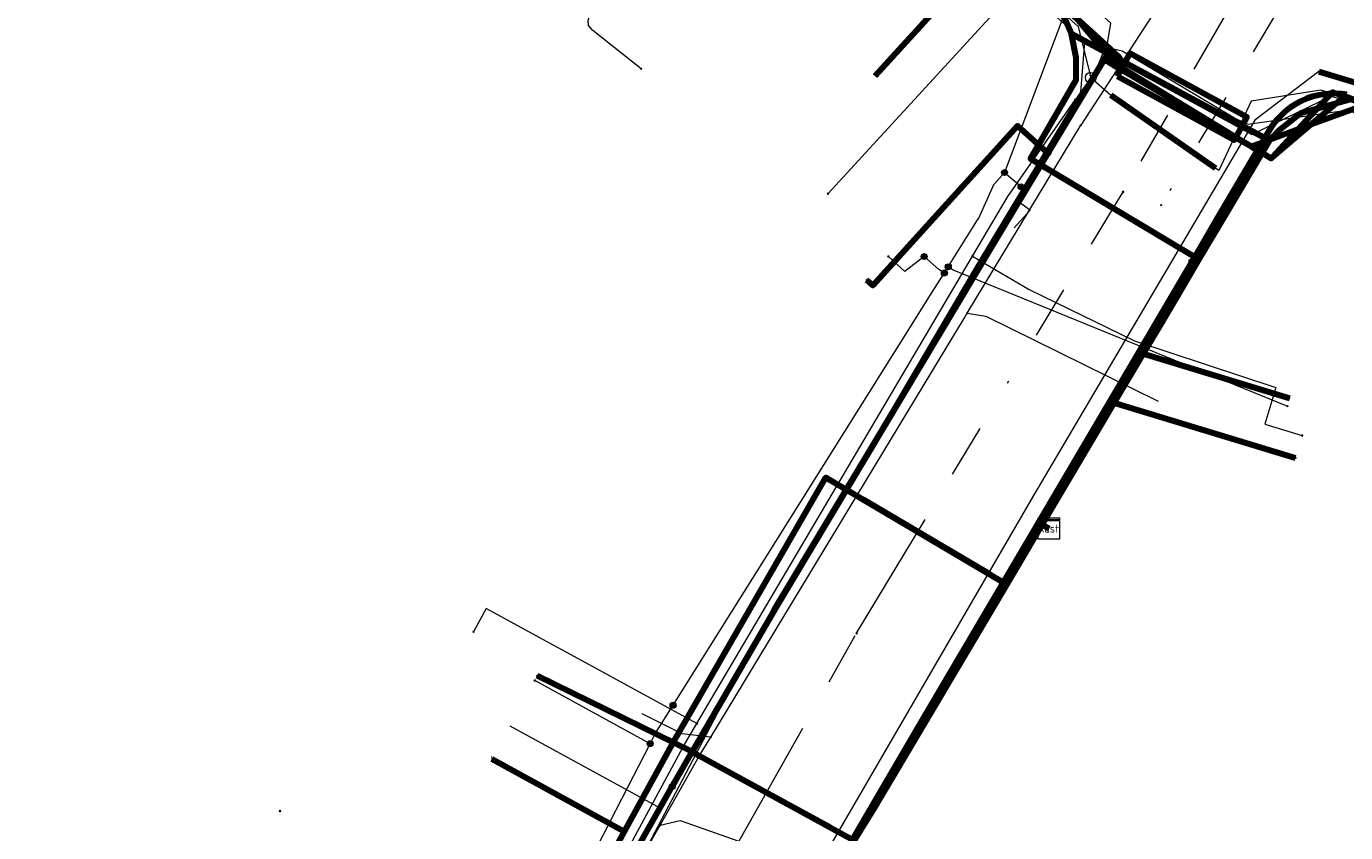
# Model space of a CAD drawing. Header units: metres. Extents: x 98902 to 136161, y 449037 to 499677.
# Tile 84 of 200: x 113456 to 113505, y 483146 to 483176. Entities that reach past the tile are written whole.
import ezdxf
from ezdxf.enums import TextEntityAlignment as Align
from ezdxf.lldxf.tags import DXFTag

# ---------------------------------------------------------------- set-up
doc = ezdxf.new("R2010")
doc.units = ezdxf.units.M
doc.linetypes.add('RI-OVERIG', pattern=[17, 5, -2, 2, -2, 0, -2, 2, -2])
for name, color, linetype, lineweight in [('B-WE-KL-DATA-G', 90, 'KL-DATA-N', 18), ('B-WE-KL-DATA_DUCT-G', 90, 'Continuous', 100), ('B-WE-KL-DATA_HULPSTUK-S', 90, 'Continuous', 25), ('B-WE-KL-DATA_KABELBED-G', 90, 'Continuous', 100), ('B-WE-KL-DATA_MANTELBUIS-G', 90, 'Continuous', 100), ('B-WE-KL-ET_LS-G', 190, 'KL-LS-N', 18), ('B-WE-KL-ET_LS_HULPSTUK-S', 190, 'Continuous', 25), ('B-WE-KL-ET_LS_MANTELBUIS-G', 190, 'Continuous', 100), ('B-WE-KL-GAS_LD-G', 50, 'KL-GAS-LD-N', 18), ('B-WE-KL-GAS_LD_HULPSTUK-S', 50, 'Continuous', 25), ('B-WE-KL-GAS_LD_MANTELBUIS-G', 50, 'Continuous', 100), ('B-WE-KL-WATER-G', 170, 'KL-WATER-N', 18), ('B-WE-KL-WATER_HULPSTUK-S', 170, 'Continuous', 25), ('B-WE-RI-VRIJVERVAL-G', 210, 'RI-OVERIG', 18), ('B-WE-RI-VRIJVERVAL_HULPSTUK-S', 210, 'Continuous', 25)]:
    doc.layers.add(name, color=color, linetype=linetype, lineweight=lineweight)
doc.styles.add('NLCS-ISO', font='NLCS-ISO.ttf')
doc.styles.get("Standard").update_dxf_attribs({"font": 'arial.ttf'})
tags = doc.linetypes.add('KL-DATA-N', pattern='A,4,-1,[101,NLCS.SHX,S=0.5,R=0,X=0,Y=0],-1,4,-1,["D",Standard,S=1,R=0,X=-0.25,Y=-0.5],-1.5', length=12.5).pattern_tags.tags
tags[18] = DXFTag(74, 10)
tags = doc.linetypes.add('KL-GAS-LD-N', pattern='A,4,-1,[69,NLCS.SHX,S=0.5,R=0,X=0,Y=0],-1,4,-1,["L",Standard,S=1,R=0,X=0.25,Y=-0.5],-2', length=13).pattern_tags.tags
tags[18] = DXFTag(74, 10)
tags = doc.linetypes.add('KL-LS-N', pattern='A,4,-1,[103,NLCS.SHX,S=0.75,R=0,X=0,Y=0],-1,4,-1,["L",Standard,S=1,R=0,X=0,Y=-0.5],-2', length=13).pattern_tags.tags
tags[18] = DXFTag(74, 10)
doc.linetypes.add('KL-WATER-N', pattern='A,7,-0.5,[168,NLCS.SHX,S=0.75,R=0,X=0.75,Y=0],-2', length=9.5)

# ---------------------------------------------------------------- blocks, each defined once
blk = doc.blocks.new('SKL-WTB_HULP_KAST-SO')
at = {"color": 0, "linetype": 'ByBlock', "lineweight": 18}
for points in [[(-2, 2), (2, 2), (2, 1.68), (-2, 1.68)], [(-2, 1.52), (2, 1.52), (2, -2), (-2, -2)]]:
    blk.add_lwpolyline(points, close=True, dxfattribs=at)
at = {"color": 0, "linetype": 'ByBlock', "lineweight": 18, "style": 'NLCS-ISO'}
blk.add_text('kast', height=1.5, dxfattribs=at).set_placement((0, 0), align=Align.MIDDLE_CENTER)
at = {"color": 0, "linetype": 'ByBlock', "lineweight": 18, "style": 'NLCS-ISO', "flags": 1}
for tag, p in [('TYPE', (2.5, 0)), ('OMSCHRIJVING', (2.5, -3)), ('LABEL', (2.5, -1.5))]:
    blk.add_attdef(tag, p, '', height=1, dxfattribs=at)
blk = doc.blocks.new('SKL-WTB_HULP_OVERIG-SO')
at = {"color": 0, "linetype": 'ByBlock', "lineweight": 18}
for points in [[(-0.14, 0.14), (0.14, -0.14)], [(0.14, 0.14), (-0.14, -0.14)]]:
    blk.add_lwpolyline(points, dxfattribs=at)
at = {"color": 0, "linetype": 'ByBlock', "lineweight": 18, "style": 'NLCS-ISO', "flags": 1}
for tag, p in [('TYPE', (1.5, 0)), ('OMSCHRIJVING', (1.5, -3)), ('LABEL', (1.5, -1.5))]:
    blk.add_attdef(tag, p, '', height=1, dxfattribs=at)
blk = doc.blocks.new('SKL-WTB_HULP_T STUK-SO')
at = {"color": 0, "linetype": 'ByBlock', "lineweight": 18}
blk.add_circle((0, 0), 1, dxfattribs=at)
at = {"color": 0, "linetype": 'ByBlock', "lineweight": -2, "style": 'NLCS-ISO'}
blk.add_text('T', height=1, dxfattribs=at).set_placement((0, 0), align=Align.MIDDLE_CENTER)
at = {"color": 0, "linetype": 'ByBlock', "lineweight": 18, "style": 'NLCS-ISO', "flags": 1}
for tag, p in [('TYPE', (1.5, 0)), ('OMSCHRIJVING', (1.5, -3)), ('LABEL', (1.5, -1.5))]:
    blk.add_attdef(tag, p, '', height=1, dxfattribs=at)
blk = doc.blocks.new('SKL-WTB_HULP_MOF-SO')
at = {"linetype": 'ByBlock', "lineweight": 18}
h = blk.add_hatch(color=0, dxfattribs=at)
h.dxf.hatch_style = 1
h.paths.add_polyline_path([(-0.5625, 0, 1), (0.5625, 0, 1)])
at = {"color": 0, "linetype": 'ByBlock', "lineweight": 18}
blk.add_circle((0, 0), 0.5625, dxfattribs=at)
at = {"color": 0, "linetype": 'ByBlock', "lineweight": 18, "style": 'NLCS-ISO', "flags": 1}
for tag, p in [('TYPE', (1.5, 0)), ('OMSCHRIJVING', (1.5, -3)), ('LABEL', (1.5, -1.5))]:
    blk.add_attdef(tag, p, '', height=1, dxfattribs=at)
blk = doc.blocks.new('SRI-HULP_OVERIG-SO')
at = {"color": 0, "linetype": 'ByBlock', "lineweight": 18}
for points in [[(-0.14, 0.14), (0.14, -0.14)], [(0.14, 0.14), (-0.14, -0.14)]]:
    blk.add_lwpolyline(points, dxfattribs=at)
at = {"color": 0, "linetype": 'ByBlock', "lineweight": 18, "style": 'NLCS-ISO', "flags": 1}
for tag, p in [('TYPE', (1.5, 0)), ('OMSCHRIJVING', (1.5, -3)), ('LABEL', (1.5, -1.5))]:
    blk.add_attdef(tag, p, '', height=1, dxfattribs=at)

msp = doc.modelspace()

# ---------------------------------------------------------------- linework, layer by layer
at = {"layer": 'B-WE-KL-DATA-G', "flags": 128}
for points in [[(113020.432, 483573.982), (113031.658, 483566.995), (113078.845, 483538.792), (113089.848, 483532.216), (113092.564, 483530.306), (113094.655, 483528.069), (113096.405, 483524.762), (113096.939, 483521.455), (113096.89, 483518.843), (113109.036, 483512.527), (113112.87, 483510.063), (113119.857, 483521.564), (113138.482, 483504.803), (113162.747, 483483.105), (113158.238, 483478.074), (113170.674, 483466.928), (113202.517, 483438.355), (113223.332, 483420.253), (113297.237, 483354.025), (113300.048, 483353.792), (113358.552, 483301.314), (113359.602, 483296.803), (113357.13, 483294.061), (113365.216, 483286.732), (113367.912, 483284.289), (113371.537, 483288.338), (113389.927, 483271.882), (113422.275, 483243.381), (113452.111, 483216.258), (113449.253, 483213.084), (113455.3, 483207.641), (113457.177, 483209.669), (113461.69, 483205.633), (113492.702, 483178.76), (113497.063, 483174.789), (113501.879, 483172.163), (113504.847, 483173.605), (113507.331, 483172.914)], [(113404.749, 483163.56), (113413.44, 483173.292), (113416.335, 483176.471), (113419.968, 483180.459), (113423.284, 483184.1), (113427.055, 483188.24), (113444.29, 483207.409), (113444.841, 483208.023), (113449.324, 483213.02), (113455.041, 483207.873), (113457.364, 483210.24), (113467.006, 483201.615), (113472.511, 483196.691), (113479.036, 483190.875), (113485.827, 483185.107), (113492.16, 483179.266), (113494.82, 483176.559), (113495.09, 483175.96), (113502.534, 483171.939), (113502.906, 483172.333), (113503.734, 483172.981), (113505.581, 483173.498), (113506.539, 483173.574), (113513.739, 483171.376), (113520.53, 483169.303), (113523.788, 483168.309), (113557.287, 483158.117), (113559.646, 483157.38), (113564.872, 483155.749), (113564.906, 483155.739), (113565.089, 483155.682), (113598.693, 483145.195), (113608.107, 483142.531), (113611.716, 483141.765), (113614.366, 483151.268), (113614.447, 483151.557)], [(113614.447, 483151.557), (113614.366, 483151.268), (113611.716, 483141.765), (113608.107, 483142.531), (113598.693, 483145.195), (113565.089, 483155.682), (113564.906, 483155.739), (113564.872, 483155.749), (113559.646, 483157.38), (113557.287, 483158.117), (113523.788, 483168.309), (113520.53, 483169.303), (113513.739, 483171.376), (113506.539, 483173.574), (113505.581, 483173.498), (113503.734, 483172.981), (113502.906, 483172.333), (113502.534, 483171.939), (113495.09, 483175.96), (113494.82, 483176.559), (113492.16, 483179.266), (113485.827, 483185.107), (113479.036, 483190.875), (113472.511, 483196.691), (113467.006, 483201.615), (113457.364, 483210.24), (113455.041, 483207.873), (113449.324, 483213.02), (113444.841, 483208.023), (113444.618, 483208.223)], [(113494.241, 483157.339), (113493.983, 483157.491), (113497.202, 483162.93), (113497.786, 483163.916), (113498.47, 483165.072), (113499.177, 483166.266), (113499.883, 483167.46), (113493.547, 483171.256), (113495.27, 483174.222), (113495.27, 483175.061), (113495.09, 483175.96), (113494.82, 483176.559), (113492.16, 483179.266), (113485.827, 483185.107), (113479.036, 483190.875), (113472.511, 483196.691), (113467.006, 483201.615), (113457.364, 483210.24), (113455.041, 483207.873), (113449.324, 483213.02), (113444.841, 483208.023), (113444.618, 483208.223)], [(113614.447, 483151.557), (113614.366, 483151.268), (113611.716, 483141.765), (113608.107, 483142.531), (113598.693, 483145.195), (113565.089, 483155.682), (113564.906, 483155.739), (113564.872, 483155.749), (113559.646, 483157.38), (113557.287, 483158.117), (113523.788, 483168.309), (113520.53, 483169.303), (113513.739, 483171.376), (113506.539, 483173.574), (113505.581, 483173.498), (113503.734, 483172.981), (113502.906, 483172.333), (113502.534, 483171.939), (113495.09, 483175.96), (113494.82, 483176.559), (113492.16, 483179.266), (113485.827, 483185.107), (113479.036, 483190.875), (113472.511, 483196.691), (113467.006, 483201.615), (113457.364, 483210.24), (113455.041, 483207.873), (113452.824, 483205.245), (113450.179, 483202.109), (113436.045, 483185.383), (113432.842, 483181.812), (113428.579, 483177.053), (113426.71, 483174.967), (113418.572, 483165.883), (113411.507, 483157.998)], [(113479.937, 483189.727), (113484.465, 483185.653), (113488.072, 483182.408), (113493.177, 483177.814), (113495.595, 483175.64), (113496.999, 483175.318), (113501.291, 483172.755), (113501.736, 483172.554), (113505.441, 483173.08), (113507.997, 483172.305), (113512.632, 483170.9), (113515.976, 483169.887), (113519.654, 483168.772), (113524.431, 483167.324), (113524.744, 483167.233), (113529.826, 483165.752), (113533.434, 483164.687), (113535.409, 483164.061), (113555.493, 483158.388), (113556.905, 483157.96)], [(113494.241, 483157.339), (113493.983, 483157.491), (113497.202, 483162.93), (113497.786, 483163.916), (113498.47, 483165.072), (113499.177, 483166.266), (113499.883, 483167.46), (113493.547, 483171.256), (113495.27, 483174.222), (113495.27, 483175.061), (113495.09, 483175.96), (113494.82, 483176.559), (113492.16, 483179.266), (113485.827, 483185.107), (113478.281, 483176.819), (113478.278, 483176.815)], [(113494.241, 483157.339), (113493.983, 483157.491), (113497.202, 483162.93), (113497.786, 483163.916), (113498.47, 483165.072), (113499.177, 483166.266), (113499.883, 483167.46), (113493.547, 483171.256), (113495.27, 483174.222), (113495.27, 483175.061), (113495.09, 483175.96), (113494.82, 483176.559), (113492.16, 483179.266), (113487.707, 483174.377)], [(113495.09, 483175.96), (113494.82, 483176.559), (113492.16, 483179.266)], [(113479.628, 483146.815), (113479.634, 483146.813), (113481.167, 483149.643), (113486.876, 483159.354), (113491.543, 483167.284), (113495.442, 483173.764), (113495.595, 483175.64), (113493.177, 483177.814)], [(113502.534, 483171.939), (113495.09, 483175.96)], [(113535.736, 483055.776), (113537.273, 483064.992), (113543.547, 483102.626), (113545.789, 483116.078), (113547.565, 483115.791), (113549.983, 483115.399), (113551.74, 483125.68), (113554.063, 483139.264), (113555.126, 483145.481), (113557.287, 483158.117), (113523.788, 483168.309), (113520.53, 483169.303), (113513.739, 483171.376), (113506.539, 483173.574), (113505.581, 483173.498), (113503.734, 483172.981), (113502.906, 483172.333), (113502.534, 483171.939), (113500.921, 483169.213), (113499.883, 483167.46), (113499.177, 483166.266), (113498.47, 483165.072), (113497.786, 483163.916), (113497.202, 483162.93), (113493.983, 483157.491), (113492.651, 483155.241), (113485.853, 483159.265), (113480.133, 483149.324), (113478.277, 483145.936), (113475.299, 483140.497), (113472.339, 483135.092), (113467.475, 483126.209), (113462.974, 483116.85), (113462.597, 483115.959)], [(113494.241, 483157.339), (113493.983, 483157.491), (113497.202, 483162.93), (113497.786, 483163.916), (113498.47, 483165.072), (113499.177, 483166.266), (113499.883, 483167.46), (113500.921, 483169.213), (113502.534, 483171.939), (113502.906, 483172.333), (113503.734, 483172.981), (113505.581, 483173.498), (113506.539, 483173.574), (113513.739, 483171.376), (113511.743, 483164.786)], [(113494.241, 483157.339), (113493.983, 483157.491), (113497.202, 483162.93), (113497.786, 483163.916), (113498.47, 483165.072), (113499.177, 483166.266), (113499.883, 483167.46), (113500.921, 483169.213), (113502.534, 483171.939), (113502.906, 483172.333), (113503.734, 483172.981), (113505.581, 483173.498), (113506.539, 483173.574), (113513.739, 483171.376), (113520.53, 483169.303), (113523.788, 483168.309), (113521.799, 483161.737)], [(113494.241, 483157.339), (113493.983, 483157.491), (113497.202, 483162.93), (113497.786, 483163.916), (113498.47, 483165.072), (113499.177, 483166.266), (113499.883, 483167.46), (113500.921, 483169.213), (113502.534, 483171.939), (113502.906, 483172.333), (113503.734, 483172.981), (113505.581, 483173.498), (113506.539, 483173.574), (113513.739, 483171.376), (113520.53, 483169.303), (113518.538, 483162.724)], [(113502.534, 483171.939), (113502.906, 483172.333), (113503.734, 483172.981), (113505.581, 483173.498), (113506.539, 483173.574), (113513.739, 483171.376)], [(113497.202, 483162.93), (113497.786, 483163.916), (113503.304, 483162.233)], [(113497.202, 483162.93), (113493.983, 483157.491), (113494.241, 483157.339)], [(113494.241, 483157.339), (113493.983, 483157.491), (113492.651, 483155.241), (113485.853, 483159.265), (113480.133, 483149.324), (113478.277, 483145.936), (113475.299, 483140.497), (113472.339, 483135.092), (113467.475, 483126.209), (113462.475, 483128.947)], [(113494.241, 483157.339), (113493.983, 483157.491), (113492.651, 483155.241), (113485.853, 483159.265), (113480.133, 483149.324), (113478.277, 483145.936), (113475.299, 483140.497), (113472.339, 483135.092), (113467.475, 483126.209), (113462.974, 483116.85), (113462.597, 483115.959)], [(113494.241, 483157.339), (113493.983, 483157.491), (113492.651, 483155.241), (113485.853, 483159.265), (113480.133, 483149.324), (113478.277, 483145.936), (113475.299, 483140.497), (113472.339, 483135.092), (113467.475, 483126.209), (113462.974, 483116.85), (113462.597, 483115.959)], [(113494.241, 483157.339), (113493.983, 483157.491), (113492.651, 483155.241), (113485.853, 483159.265), (113480.133, 483149.324), (113478.277, 483145.936), (113475.299, 483140.497), (113472.339, 483135.092), (113467.339, 483137.83)], [(113494.241, 483157.339), (113493.983, 483157.491), (113492.651, 483155.241), (113485.853, 483159.265), (113480.133, 483149.324), (113478.277, 483145.936), (113475.299, 483140.497), (113470.444, 483143.499)], [(113494.241, 483157.339), (113493.983, 483157.491), (113492.651, 483155.241), (113485.853, 483159.265), (113480.133, 483149.324), (113478.277, 483145.936), (113473.278, 483148.673), (113473.274, 483148.675)], [(113485.33, 483104.771), (113477.415, 483107.27), (113478.138, 483109.56), (113479.757, 483114.688), (113483.358, 483126.09), (113484.338, 483129.192), (113482.595, 483130.111), (113481.772, 483130.631), (113481.142, 483131.147), (113480.661, 483131.838), (113480.227, 483132.669), (113479.913, 483133.664), (113480.026, 483134.832), (113483.723, 483140.484), (113485.257, 483142.922), (113487.692, 483146.861), (113492.651, 483155.241), (113493.983, 483157.491), (113494.241, 483157.339)], [(113494.241, 483157.339), (113493.983, 483157.491), (113492.651, 483155.241), (113487.692, 483146.861), (113485.257, 483142.922), (113483.723, 483140.484), (113480.026, 483134.832), (113479.913, 483133.664), (113480.227, 483132.669), (113480.661, 483131.838), (113481.142, 483131.147), (113481.772, 483130.631), (113482.595, 483130.111), (113484.338, 483129.192), (113483.358, 483126.09), (113479.757, 483114.688), (113478.138, 483109.56), (113486.052, 483107.059), (113486.057, 483107.057)], [(113494.241, 483157.339), (113493.983, 483157.491), (113492.651, 483155.241), (113487.692, 483146.861), (113485.257, 483142.922), (113483.723, 483140.484), (113480.026, 483134.832), (113479.913, 483133.664), (113480.227, 483132.669), (113480.661, 483131.838), (113481.142, 483131.147), (113481.772, 483130.631), (113482.595, 483130.111), (113484.338, 483129.192), (113483.358, 483126.09), (113479.757, 483114.688), (113487.673, 483112.189)], [(113491.157, 483122.893), (113491.368, 483123.56), (113483.358, 483126.09), (113484.338, 483129.192), (113482.595, 483130.111), (113481.772, 483130.631), (113481.142, 483131.147), (113480.661, 483131.838), (113480.227, 483132.669), (113479.913, 483133.664), (113480.026, 483134.832), (113483.723, 483140.484), (113485.257, 483142.922), (113487.692, 483146.861), (113492.651, 483155.241), (113493.983, 483157.491), (113494.241, 483157.339)], [(113494.241, 483157.339), (113493.983, 483157.491), (113492.651, 483155.241), (113487.692, 483146.861), (113485.257, 483142.922), (113483.723, 483140.484), (113491.337, 483137.927), (113491.342, 483137.925)], [(113494.241, 483157.339), (113493.983, 483157.491), (113492.651, 483155.241), (113487.692, 483146.861), (113485.257, 483142.922), (113492.228, 483140.581), (113492.233, 483140.579)], [(113473.959, 483149.919), (113479.628, 483146.815)], [(113478.252, 483144.64), (113479.634, 483146.813)]]:
    msp.add_lwpolyline(points, dxfattribs=at)
at = {"layer": 'B-WE-KL-DATA_DUCT-G', "flags": 128}
msp.add_lwpolyline([(113389.894, 483271.845), (113400.789, 483262.62), (113417.878, 483247.318), (113452.082, 483216.096), (113449.324, 483213.02), (113455.041, 483207.873), (113457.364, 483210.24), (113478.579, 483191.263), (113486.645, 483184.412), (113492.702, 483178.761), (113494.82, 483176.559), (113495.09, 483175.96), (113502.534, 483171.939), (113502.906, 483172.333), (113503.734, 483172.981), (113505.581, 483173.498), (113506.539, 483173.574), (113555.264, 483158.748), (113598.693, 483145.195), (113608.107, 483142.531), (113611.716, 483141.765), (113614.447, 483151.557)], dxfattribs=at)
at = {"layer": 'B-WE-KL-DATA_KABELBED-G', "flags": 128}
for points in [[(113487.707, 483174.377), (113492.16, 483179.266)], [(113495.09, 483175.96), (113494.82, 483176.559), (113492.16, 483179.266)], [(113492.975, 483178.645), (113494.42, 483177.329), (113496.563, 483175.382), (113496.56, 483175.378), (113496.433, 483175.168), (113496.324, 483174.988)], [(113495.268, 483176.554), (113496.433, 483175.168), (113496.713, 483174.836)], [(113496.713, 483174.836), (113496.913, 483175.057), (113496.56, 483175.378), (113495.268, 483176.554)], [(113499.883, 483167.46), (113493.547, 483171.256), (113495.27, 483174.222), (113495.27, 483175.061), (113495.09, 483175.96)], [(113502.534, 483171.939), (113495.09, 483175.96)], [(113496.324, 483174.988), (113495.644, 483173.861), (113494.2, 483171.465), (113492.137, 483168.042), (113483.938, 483154.314), (113480.822, 483148.943)], [(113496.325, 483174.988), (113496.679, 483174.779)], [(113496.675, 483174.781), (113496.92, 483174.638), (113500, 483172.815), (113501.465, 483171.947)], [(113496.679, 483174.779), (113496.92, 483174.638), (113500, 483172.815), (113501.465, 483171.947)], [(113501.849, 483171.719), (113501.801, 483171.748), (113501.451, 483171.961), (113496.713, 483174.836)], [(113496.907, 483174.718), (113501.451, 483171.961)], [(113496.928, 483174.633), (113500, 483172.815), (113501.23, 483172.086)], [(113505.443, 483173.67), (113505.243, 483173.697), (113505.041, 483173.71), (113504.862, 483173.709), (113504.626, 483173.691), (113504.393, 483173.652), (113504.164, 483173.595), (113503.94, 483173.519), (113503.724, 483173.424), (113503.516, 483173.312), (113503.318, 483173.182), (113503.132, 483173.037), (113502.959, 483172.876), (113502.799, 483172.702), (113502.655, 483172.515), (113502.527, 483172.316), (113502.264, 483171.87), (113502.091, 483171.577), (113502.089, 483171.574), (113500.613, 483169.072), (113500, 483168.03), (113499.624, 483167.391), (113496.526, 483162.126), (113489.367, 483149.961), (113486.845, 483145.64)], [(113501.465, 483171.947), (113501.801, 483171.748), (113501.85, 483171.719), (113502.091, 483171.577), (113502.599, 483171.276), (113502.662, 483171.329), (113504.099, 483172.539), (113505.359, 483173.599), (113505.443, 483173.67)], [(113506.202, 483173.305), (113505.359, 483173.599), (113505.041, 483173.71), (113504.906, 483173.757), (113504.862, 483173.709), (113503.618, 483172.364), (113502.662, 483171.329), (113502.602, 483171.264), (113502.089, 483171.574), (113501.849, 483171.719)], [(113502.534, 483171.939), (113502.906, 483172.333), (113503.734, 483172.981), (113505.581, 483173.498), (113506.539, 483173.574), (113513.739, 483171.376)], [(113501.849, 483171.719), (113501.85, 483171.719), (113502.264, 483171.87), (113503.618, 483172.364), (113504.099, 483172.539), (113506.202, 483173.305)], [(113494.2, 483171.465), (113493.061, 483172.488), (113487.614, 483166.49), (113487.392, 483166.691)], [(113500.921, 483169.213), (113502.534, 483171.939)], [(113499.883, 483167.46), (113500.921, 483169.213)], [(113499.624, 483167.391), (113496.526, 483162.126), (113503.51, 483160)], [(113499.177, 483166.266), (113499.883, 483167.46)], [(113498.47, 483165.072), (113499.177, 483166.266)], [(113497.786, 483163.916), (113498.47, 483165.072)], [(113497.202, 483162.93), (113497.786, 483163.916)], [(113503.304, 483162.233), (113497.786, 483163.916)], [(113493.983, 483157.491), (113497.202, 483162.93)], [(113478.277, 483145.936), (113480.133, 483149.324), (113485.853, 483159.265), (113492.651, 483155.241)], [(113492.651, 483155.241), (113493.983, 483157.491)], [(113493.983, 483157.491), (113494.241, 483157.339)], [(113485.257, 483142.922), (113487.692, 483146.861), (113492.651, 483155.241)], [(113480.066, 483147.633), (113480.185, 483147.844), (113480.822, 483148.943), (113474.989, 483151.799)], [(113468.368, 483126.135), (113468.466, 483126.333), (113470.422, 483130.237), (113470.712, 483130.816), (113471.685, 483132.624), (113473.381, 483135.775), (113474.003, 483136.91), (113476.1, 483140.733), (113476.651, 483141.679), (113477.156, 483142.546), (113478.412, 483144.702), (113480.066, 483147.633), (113480.185, 483147.844), (113480.822, 483148.943)], [(113480.823, 483148.943), (113481.622, 483148.506), (113486.523, 483145.819), (113486.845, 483145.64), (113486.846, 483145.64)], [(113473.274, 483148.675), (113473.278, 483148.673)], [(113473.278, 483148.673), (113478.277, 483145.936)], [(113481.623, 483148.505), (113486.007, 483146.101)], [(113475.299, 483140.497), (113478.277, 483145.936)]]:
    msp.add_lwpolyline(points, dxfattribs=at)
at = {"layer": 'B-WE-KL-DATA_MANTELBUIS-G', "flags": 128}
for points in [[(113496.824, 483174.35), (113497.302, 483175.228), (113501.692, 483172.834), (113501.214, 483171.956), (113496.824, 483174.35)], [(113496.675, 483174.781), (113496.92, 483174.638), (113500, 483172.815), (113501.465, 483171.947)], [(113496.675, 483174.781), (113496.92, 483174.638), (113500, 483172.815), (113501.465, 483171.947)], [(113496.675, 483174.781), (113496.92, 483174.638), (113500, 483172.815), (113501.465, 483171.947)], [(113496.907, 483174.718), (113501.451, 483171.961)], [(113496.907, 483174.718), (113501.451, 483171.961)], [(113496.928, 483174.633), (113500, 483172.815), (113501.23, 483172.086)], [(113496.928, 483174.633), (113500, 483172.815), (113501.23, 483172.086)], [(113496.928, 483174.633), (113500, 483172.815), (113501.23, 483172.086)], [(113497.128, 483174.859), (113501.617, 483172.434)], [(113493.68, 483171.176), (113498.398, 483168.349)], [(113492.012, 483155.62), (113487.279, 483158.421)], [(113481.623, 483148.505), (113486.007, 483146.101)], [(113481.623, 483148.505), (113486.007, 483146.101)]]:
    msp.add_lwpolyline(points, dxfattribs=at)
at = {"layer": 'B-WE-KL-ET_LS-G', "flags": 128}
for points in [[(113463.574, 483115.155), (113465.379, 483118.964), (113471.154, 483130.567), (113471.392, 483131.007), (113471.551, 483131.718), (113472.061, 483132.237), (113474.734, 483137.158), (113474.821, 483137.737), (113475.259, 483138.125), (113476.534, 483140.47), (113477.349, 483141.883), (113477.549, 483142.629), (113478.099, 483143.182), (113478.949, 483144.655), (113479.149, 483145.401), (113483.858, 483154.361), (113492.024, 483167.993), (113496.092, 483174.782), (113496.459, 483175.673), (113496.567, 483176.356), (113459.855, 483209.353), (113458.832, 483208.22), (113457.289, 483209.612), (113414.27, 483161.275), (113413.269, 483160.157), (113413.716, 483159.757), (113414.586, 483160.729), (113413.741, 483161.533), (113410.938, 483158.467)], [(113462.375, 483116.141), (113462.555, 483116.594), (113462.7, 483116.96), (113467.05, 483125.64), (113468.98, 483129.38), (113469.943, 483131.24), (113472.05, 483135.31), (113473.248, 483137.636), (113475.11, 483141.25), (113475.696, 483142.38), (113475.96, 483142.89), (113475.97, 483142.9), (113476.215, 483143.377), (113477.08, 483145.06), (113477.09, 483145.07), (113477.09, 483145.09), (113477.1, 483145.1), (113477.251, 483145.393), (113478.18, 483147.2), (113479.236, 483149.245), (113479.44, 483149.64), (113480.1, 483150.69), (113488.76, 483164.49), (113489.852, 483166.233), (113490.307, 483166.959), (113490.453, 483167.191), (113491.58, 483168.99), (113491.59, 483169), (113492.18, 483170.31), (113492.19, 483170.31), (113492.57, 483170.74), (113492.58, 483170.75), (113495.24, 483177.81), (113495.27, 483177.84), (113503.55, 483186.77)], [(113478.9, 483174.64), (113477.08, 483176.08), (113476.92, 483176.27), (113476.91, 483176.46), (113476.95, 483176.62), (113477.1, 483176.85), (113477.27, 483177.04), (113477.28, 483177.04), (113478.2, 483178.06), (113478.47, 483178.17), (113478.81, 483177.98), (113479.17, 483177.96), (113479.56, 483178.12), (113481.39, 483180.13), (113481.4, 483180.15)], [(113577.013, 483149.826), (113577.102, 483150.445), (113563.976, 483152.753), (113564.502, 483156.591), (113558.466, 483158.402), (113540.616, 483163.769), (113540.301, 483163.862), (113519.142, 483170.095), (113517.793, 483170.492), (113504.392, 483174.544), (113501.99, 483172.704), (113493.654, 483158.589), (113479.956, 483134.982), (113479.886, 483134.245), (113480.012, 483133.354), (113480.306, 483132.424), (113480.712, 483131.647), (113481.147, 483131.022), (113481.715, 483130.557), (113482.504, 483130.059), (113483.879, 483129.333), (113484.118, 483128.868), (113484.256, 483128.344), (113483.21, 483125.192), (113480.139, 483115.459), (113476.647, 483104.398)], [(113492.57, 483170.74), (113493.19, 483170.21), (113493.19, 483170.2)], [(113493.056, 483169.687), (113493.537, 483169.327), (113492.937, 483168.656)], [(113489.548, 483167.575), (113488.813, 483167.019), (113488.199, 483167.578)], [(113490.307, 483166.959), (113490.095, 483167.092), (113489.548, 483167.575)], [(113490.453, 483167.191), (113490.664, 483167.058), (113503.218, 483161.947)], [(113479.236, 483149.245), (113479.014, 483149.36), (113474.893, 483151.623)]]:
    msp.add_lwpolyline(points, dxfattribs=at)
at = {"layer": 'B-WE-KL-ET_LS_MANTELBUIS-G', "flags": 128}
msp.add_lwpolyline([(113504.392, 483174.544), (113517.793, 483170.492)], dxfattribs=at)
at = {"layer": 'B-WE-KL-GAS_LD-G', "flags": 128}
for points in [[(113446.323, 483210.003), (113446.733, 483209.634), (113452.381, 483204.551), (113453.135, 483205.37), (113457.295, 483210.101), (113461.957, 483205.933), (113466.146, 483202.221), (113467.446, 483201.068), (113473.802, 483195.434), (113474.054, 483195.21), (113474.175, 483195.102), (113476.944, 483192.648), (113478.547, 483191.227), (113480.931, 483189.123), (113483.541, 483186.82), (113486.478, 483184.228), (113487.08, 483183.686), (113492.199, 483179.08), (113492.635, 483178.688), (113493.144, 483178.227), (113495.339, 483176.237), (113495.812, 483174.305)], [(113492.199, 483179.08), (113492.655, 483178.08), (113492.436, 483177.018), (113485.929, 483169.943)], [(113495.812, 483174.305), (113495.235, 483173.488)], [(113564.115, 483155.915), (113555.198, 483158.354), (113553.696, 483158.767), (113546.405, 483160.772), (113532.94, 483164.967), (113528.629, 483166.31), (113521.004, 483168.694), (113519.669, 483169.111), (113517.773, 483169.704), (113510.297, 483172.041), (113509.446, 483172.307), (113507.347, 483172.963), (113504.474, 483173.831), (113501.844, 483173.426), (113500.635, 483170.815), (113496.56, 483173.65), (113495.812, 483174.305)], [(113462.84, 483115.759), (113463.252, 483116.734), (113464.478, 483119.116), (113467.666, 483125.308), (113470.524, 483130.621), (113473.493, 483136.139), (113476.697, 483142.094), (113478.232, 483144.946), (113478.591, 483145.614), (113480.484, 483149.133), (113480.996, 483150.002), (113491.369, 483167.595), (113492.694, 483169.841), (113495.235, 483173.488)], [(113491.369, 483167.595), (113493.494, 483166.342), (113497.463, 483164.41), (113502.777, 483162.649), (113502.36, 483161.266), (113503.764, 483160.841)], [(113480.996, 483150.002), (113476.1, 483152.673), (113475.613, 483152.939), (113473.068, 483154.329), (113472.589, 483153.455)]]:
    msp.add_lwpolyline(points, dxfattribs=at)
at = {"layer": 'B-WE-KL-GAS_LD_MANTELBUIS-G', "flags": 128}
msp.add_lwpolyline([(113496.564, 483173.646), (113500.505, 483170.905)], dxfattribs=at)
at = {"layer": 'B-WE-KL-WATER-G', "flags": 128}
for points in [[(113503.893, 483185.522), (113495.439, 483172.517)], [(113473.919, 483136.133), (113474.067, 483136.394), (113474.709, 483137.527), (113475.202, 483138.396), (113477.645, 483142.706), (113477.99, 483143.315), (113479.618, 483146.186), (113481.097, 483148.796), (113481.518, 483149.494), (113491.058, 483165.272), (113491.161, 483165.443), (113495.439, 483172.517)], [(113491.161, 483165.443), (113491.867, 483165.332), (113498.348, 483162.139)], [(113481.518, 483149.494), (113480.44, 483149.616), (113478.938, 483150.367)], [(113479.618, 483146.186), (113480.366, 483146.353), (113487.203, 483143.949), (113487.953, 483143.685)]]:
    msp.add_lwpolyline(points, dxfattribs=at)
at = {"layer": 'B-WE-RI-VRIJVERVAL-G', "flags": 128}
for points in [[(113504.49, 483179.57), (113498.46, 483169.51)], [(113502.2, 483178.95), (113497.03, 483170.01)], [(113487, 483153.4), (113497.03, 483170.01)], [(113474.1, 483130.6), (113487, 483153.4)]]:
    msp.add_lwpolyline(points, dxfattribs=at)

# ---------------------------------------------------------------- block references
at = {"layer": 'B-WE-KL-DATA_HULPSTUK-S', "xscale": 0.2, "yscale": 0.2, "zscale": 0.2}
for name, p in [('SKL-WTB_HULP_OVERIG-SO', (113496.324, 483174.988)), ('SKL-WTB_HULP_OVERIG-SO', (113496.324, 483174.988)), ('SKL-WTB_HULP_OVERIG-SO', (113496.325, 483174.988)), ('SKL-WTB_HULP_OVERIG-SO', (113496.679, 483174.779)), ('SKL-WTB_HULP_OVERIG-SO', (113496.679, 483174.779)), ('SKL-WTB_HULP_OVERIG-SO', (113496.713, 483174.836)), ('SKL-WTB_HULP_OVERIG-SO', (113496.713, 483174.836)), ('SKL-WTB_HULP_OVERIG-SO', (113496.713, 483174.836)), ('SKL-WTB_HULP_MOF-SO', (113494.2, 483171.465)), ('SKL-WTB_HULP_OVERIG-SO', (113501.465, 483171.947)), ('SKL-WTB_HULP_OVERIG-SO', (113501.465, 483171.947)), ('SKL-WTB_HULP_OVERIG-SO', (113501.849, 483171.719)), ('SKL-WTB_HULP_OVERIG-SO', (113501.849, 483171.719)), ('SKL-WTB_HULP_OVERIG-SO', (113501.849, 483171.719)), ('SKL-WTB_HULP_OVERIG-SO', (113494.2, 483171.465)), ('SKL-WTB_HULP_MOF-SO', (113499.624, 483167.391)), ('SKL-WTB_HULP_OVERIG-SO', (113499.624, 483167.391)), ('SKL-WTB_HULP_OVERIG-SO', (113487.392, 483166.691)), ('SKL-WTB_HULP_OVERIG-SO', (113503.51, 483160)), ('SKL-WTB_HULP_KAST-SO', (113494.241, 483157.339)), ('SKL-WTB_HULP_OVERIG-SO', (113474.989, 483151.799)), ('SKL-WTB_HULP_OVERIG-SO', (113480.822, 483148.943)), ('SKL-WTB_HULP_OVERIG-SO', (113480.822, 483148.943)), ('SKL-WTB_HULP_OVERIG-SO', (113480.823, 483148.943)), ('SKL-WTB_HULP_MOF-SO', (113480.066, 483147.633)), ('SKL-WTB_HULP_OVERIG-SO', (113480.066, 483147.633))]:
    msp.add_blockref(name, p, dxfattribs=at)
at = {"layer": 'B-WE-KL-ET_LS_HULPSTUK-S', "xscale": 0.2, "yscale": 0.2, "zscale": 0.2}
for name, p in [('SKL-WTB_HULP_OVERIG-SO', (113478.9, 483174.64)), ('SKL-WTB_HULP_MOF-SO', (113492.57, 483170.74)), ('SKL-WTB_HULP_MOF-SO', (113493.19, 483170.2)), ('SKL-WTB_HULP_OVERIG-SO', (113488.199, 483167.578)), ('SKL-WTB_HULP_MOF-SO', (113489.548, 483167.575)), ('SKL-WTB_HULP_MOF-SO', (113490.307, 483166.959)), ('SKL-WTB_HULP_MOF-SO', (113490.453, 483167.191)), ('SKL-WTB_HULP_OVERIG-SO', (113503.218, 483161.947)), ('SKL-WTB_HULP_OVERIG-SO', (113474.893, 483151.623)), ('SKL-WTB_HULP_MOF-SO', (113480.1, 483150.69)), ('SKL-WTB_HULP_MOF-SO', (113479.236, 483149.245)), ('SKL-WTB_HULP_OVERIG-SO', (113465.312, 483146.712)), ('SKL-WTB_HULP_OVERIG-SO', (113465.312, 483146.712))]:
    msp.add_blockref(name, p, dxfattribs=at)
at = {"layer": 'B-WE-KL-GAS_LD_HULPSTUK-S', "xscale": 0.2, "yscale": 0.2, "zscale": 0.2}
for name, p in [('SKL-WTB_HULP_T STUK-SO', (113495.812, 483174.305)), ('SKL-WTB_HULP_OVERIG-SO', (113495.235, 483173.488)), ('SKL-WTB_HULP_OVERIG-SO', (113485.929, 483169.943)), ('SKL-WTB_HULP_OVERIG-SO', (113491.369, 483167.595)), ('SKL-WTB_HULP_OVERIG-SO', (113503.764, 483160.841)), ('SKL-WTB_HULP_OVERIG-SO', (113472.589, 483153.455)), ('SKL-WTB_HULP_OVERIG-SO', (113480.996, 483150.002))]:
    msp.add_blockref(name, p, dxfattribs=at)
at = {"layer": 'B-WE-KL-WATER_HULPSTUK-S', "xscale": 0.2, "yscale": 0.2, "zscale": 0.2}
for p in [(113495.439, 483172.517), (113491.161, 483165.443), (113481.518, 483149.494), (113479.618, 483146.186)]:
    msp.add_blockref('SKL-WTB_HULP_OVERIG-SO', p, dxfattribs=at)
at = {"layer": 'B-WE-RI-VRIJVERVAL_HULPSTUK-S', "xscale": 0.2, "yscale": 0.2, "zscale": 0.2}
for p in [(113497.03, 483170.01), (113498.46, 483169.51), (113487, 483153.4)]:
    msp.add_blockref('SRI-HULP_OVERIG-SO', p, dxfattribs=at)

doc.saveas('drawing.dxf')
